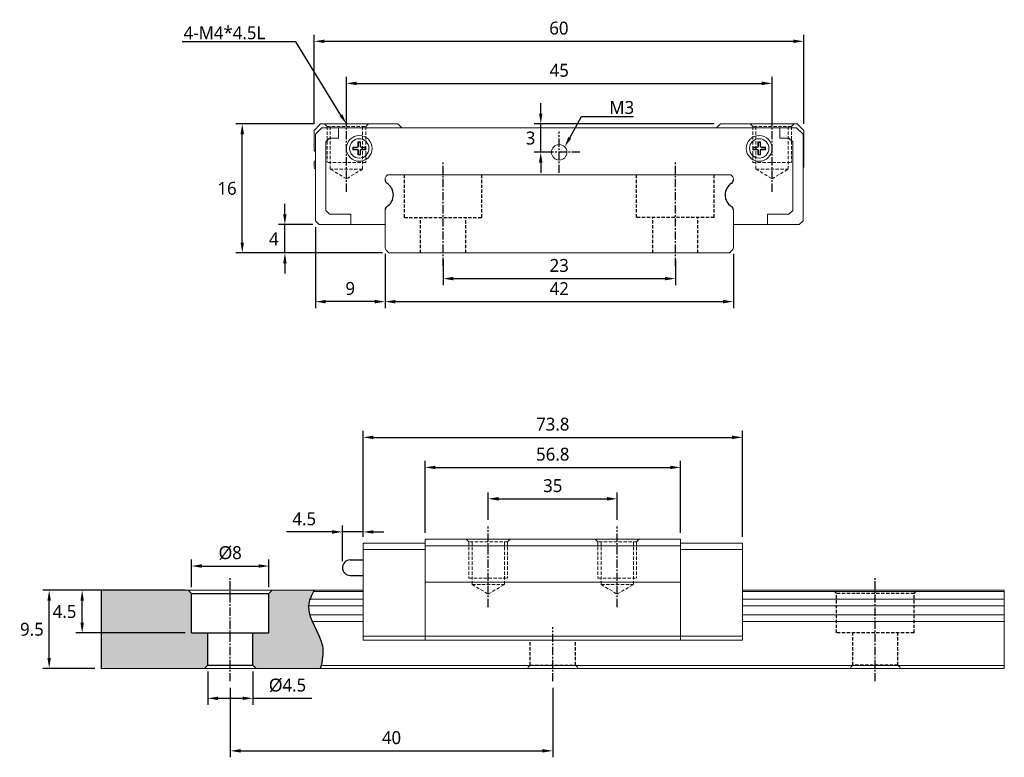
# Model space of a CAD drawing. Header units: millimetres. Extents: x 16.9 to 93.2, y 15.9 to 73.
import ezdxf
from ezdxf import colors
from ezdxf.entities.mleader import LeaderData, LeaderLine
from ezdxf.math import Vec2, Vec3

# ---------------------------------------------------------------- set-up
doc = ezdxf.new("R2010")
doc.units = ezdxf.units.MM
doc.header["$PDSIZE"] = -1
doc.linetypes.add('CENTER', pattern=[10.16, 6.35, -1.27, 1.27, -1.27])
doc.linetypes.add('HIDDEN', pattern=[1.905, 1.27, -0.635])
doc.dimstyles.new('ISO-25', dxfattribs={"dimtxt": 1, "dimasz": 0.5, "dimexe": 0.2, "dimexo": 0.2, "dimgap": 0.2, "dimtad": 1, "dimdec": 3, "dimtxsty": 'Standard', "dimcen": 2.5, "dimazin": 2, "dimtfac": 1, "dimtdec": 3, "dimtmove": 0, "dimatfit": 3, "dimfxl": 1, "dimarcsym": 0})

# ---------------------------------------------------------------- blocks, each defined once
blk = doc.blocks.new('*D45')
at = {"color": 0, "lineweight": -2, "transparency": 16777216}
for p, q in [((53.212, 34.25), (53.212, 36.39)), ((54.012, 35.89), (62.412, 35.89)), ((63.212, 34.25), (63.212, 36.39))]:
    blk.add_line(p, q, dxfattribs=at)
at = {"color": 0, "transparency": 16777216}
for points in [[(54.012, 36.024), (54.012, 35.757), (53.212, 35.89)], [(62.412, 36.024), (62.412, 35.757), (63.212, 35.89)]]:
    blk.add_solid(points, dxfattribs=at)
at = {"layer": 'Defpoints', "color": 0, "transparency": 16777216}
for p in [(63.212, 35.89), (53.212, 33.75), (63.212, 33.75)]:
    blk.add_point(p, dxfattribs=at)
at = {"color": 0, "transparency": 16777216, "insert": (58.212, 36.907), "char_height": 1, "attachment_point": 5}
blk.add_mtext('{\\fMicrosoft JhengHei|b0|i0|c136|p34;35}', dxfattribs=at)
blk = doc.blocks.new('*D46')
at = {"color": 0, "lineweight": -2, "transparency": 16777216}
for p, q in [((48.312, 33.25), (48.312, 38.821)), ((49.112, 38.321), (67.312, 38.321)), ((68.112, 33.25), (68.112, 38.821))]:
    blk.add_line(p, q, dxfattribs=at)
at = {"color": 0, "transparency": 16777216}
for points in [[(49.112, 38.454), (49.112, 38.188), (48.312, 38.321)], [(67.312, 38.454), (67.312, 38.188), (68.112, 38.321)]]:
    blk.add_solid(points, dxfattribs=at)
at = {"layer": 'Defpoints', "color": 0, "transparency": 16777216}
for p in [(68.112, 38.321), (48.312, 32.75), (68.112, 32.75)]:
    blk.add_point(p, dxfattribs=at)
at = {"color": 0, "transparency": 16777216, "insert": (58.212, 39.338), "char_height": 1, "attachment_point": 5}
blk.add_mtext('{\\fMicrosoft JhengHei|b0|i0|c136|p34;56.8}', dxfattribs=at)
blk = doc.blocks.new('*D47')
at = {"color": 0, "lineweight": -2, "transparency": 16777216}
for p, q in [((43.512, 32.95), (43.512, 41.151)), ((44.312, 40.651), (72.112, 40.651)), ((72.912, 32.95), (72.912, 41.151))]:
    blk.add_line(p, q, dxfattribs=at)
at = {"color": 0, "transparency": 16777216}
for points in [[(44.312, 40.784), (44.312, 40.517), (43.512, 40.651)], [(72.112, 40.784), (72.112, 40.517), (72.912, 40.651)]]:
    blk.add_solid(points, dxfattribs=at)
at = {"layer": 'Defpoints', "color": 0, "transparency": 16777216}
for p in [(72.912, 40.651), (43.512, 32.45), (72.912, 32.45)]:
    blk.add_point(p, dxfattribs=at)
at = {"color": 0, "transparency": 16777216, "insert": (58.212, 41.668), "char_height": 1, "attachment_point": 5}
blk.add_mtext('{\\fMicrosoft JhengHei|b0|i0|c136|p34;73.8}', dxfattribs=at)
blk = doc.blocks.new('*D40')
at = {"color": 0, "lineweight": -2, "transparency": 16777216}
for p, q in [((31.462, 22.5), (31.462, 19.931)), ((34.962, 22.5), (34.962, 19.931)), ((32.262, 20.431), (34.162, 20.431)), ((34.962, 20.431), (39.526, 20.431))]:
    blk.add_line(p, q, dxfattribs=at)
at = {"color": 0, "transparency": 16777216}
for points in [[(32.262, 20.565), (32.262, 20.298), (31.462, 20.431)], [(34.162, 20.565), (34.162, 20.298), (34.962, 20.431)]]:
    blk.add_solid(points, dxfattribs=at)
at = {"layer": 'Defpoints', "color": 0, "transparency": 16777216}
for p in [(31.462, 23), (34.962, 23), (34.962, 20.431)]:
    blk.add_point(p, dxfattribs=at)
at = {"color": 0, "transparency": 16777216, "insert": (37.656, 21.44), "char_height": 1, "width": 2.68048, "attachment_point": 5}
blk.add_mtext('%%C{\\fMicrosoft JhengHei|b0|i0|c136|p34;4.5}', dxfattribs=at)
blk = doc.blocks.new('*D41')
at = {"color": 0, "lineweight": -2, "transparency": 16777216}
for p, q in [((33.212, 21.25), (33.212, 15.862)), ((58.212, 21.25), (58.212, 15.862)), ((34.012, 16.362), (57.412, 16.362))]:
    blk.add_line(p, q, dxfattribs=at)
at = {"color": 0, "transparency": 16777216}
for points in [[(34.012, 16.495), (34.012, 16.229), (33.212, 16.362)], [(57.412, 16.495), (57.412, 16.229), (58.212, 16.362)]]:
    blk.add_solid(points, dxfattribs=at)
at = {"layer": 'Defpoints', "color": 0, "transparency": 16777216}
for p in [(33.212, 21.75), (58.212, 21.75), (58.212, 16.362)]:
    blk.add_point(p, dxfattribs=at)
at = {"color": 0, "transparency": 16777216, "insert": (45.712, 17.379), "char_height": 1, "attachment_point": 5}
blk.add_mtext('{\\fMicrosoft JhengHei|b0|i0|c136|p34;40}', dxfattribs=at)
blk = doc.blocks.new('*D42')
at = {"color": 0, "lineweight": -2, "transparency": 16777216}
for p, q in [((22.712, 28.8), (18.676, 28.8)), ((19.176, 23.55), (19.176, 28)), ((22.712, 22.75), (18.676, 22.75))]:
    blk.add_line(p, q, dxfattribs=at)
at = {"color": 0, "transparency": 16777216}
for points in [[(19.042, 28), (19.309, 28), (19.176, 28.8)], [(19.042, 23.55), (19.309, 23.55), (19.176, 22.75)]]:
    blk.add_solid(points, dxfattribs=at)
at = {"layer": 'Defpoints', "color": 0, "transparency": 16777216}
for p in [(19.176, 28.8), (23.212, 28.8), (23.212, 22.75)]:
    blk.add_point(p, dxfattribs=at)
at = {"color": 0, "transparency": 16777216, "insert": (17.838, 25.775), "char_height": 1, "attachment_point": 5}
blk.add_mtext('{\\fMicrosoft JhengHei|b0|i0|c136|p34;9.5}', dxfattribs=at)
blk = doc.blocks.new('*D43')
at = {"color": 0, "lineweight": -2, "transparency": 16777216}
for p, q in [((30.212, 29.05), (30.212, 31.183)), ((31.012, 30.683), (35.412, 30.683)), ((36.212, 29.05), (36.212, 31.183))]:
    blk.add_line(p, q, dxfattribs=at)
at = {"color": 0, "transparency": 16777216}
for points in [[(31.012, 30.816), (31.012, 30.549), (30.212, 30.683)], [(35.412, 30.816), (35.412, 30.549), (36.212, 30.683)]]:
    blk.add_solid(points, dxfattribs=at)
at = {"layer": 'Defpoints', "color": 0, "transparency": 16777216}
for p in [(36.212, 30.683), (30.212, 28.55), (36.212, 28.55)]:
    blk.add_point(p, dxfattribs=at)
at = {"color": 0, "transparency": 16777216, "insert": (33.212, 31.699), "char_height": 1, "width": 3.78607, "attachment_point": 5}
blk.add_mtext('%%C{\\fMicrosoft JhengHei|b0|i0|c136|p34;8}', dxfattribs=at)
blk = doc.blocks.new('*D44')
at = {"color": 0, "lineweight": -2, "transparency": 16777216}
for p, q in [((29.712, 28.8), (21.233, 28.8)), ((21.733, 26.3), (21.733, 28)), ((29.712, 25.5), (21.233, 25.5))]:
    blk.add_line(p, q, dxfattribs=at)
at = {"color": 0, "transparency": 16777216}
for points in [[(21.6, 28), (21.867, 28), (21.733, 28.8)], [(21.6, 26.3), (21.867, 26.3), (21.733, 25.5)]]:
    blk.add_solid(points, dxfattribs=at)
at = {"layer": 'Defpoints', "color": 0, "transparency": 16777216}
for p in [(21.733, 28.8), (30.212, 28.8), (30.212, 25.5)]:
    blk.add_point(p, dxfattribs=at)
at = {"color": 0, "transparency": 16777216, "insert": (20.367, 27.15), "char_height": 1, "attachment_point": 5}
blk.add_mtext('{\\fMicrosoft JhengHei|b0|i0|c136|p34;4.5}', dxfattribs=at)
blk = doc.blocks.new('*D48')
at = {"color": 0, "lineweight": -2, "transparency": 16777216}
for p, q in [((41.912, 31.05), (41.912, 33.825)), ((43.512, 32.95), (43.512, 33.825)), ((41.112, 33.325), (37.579, 33.325)), ((43.512, 33.325), (41.912, 33.325)), ((44.312, 33.325), (45.112, 33.325))]:
    blk.add_line(p, q, dxfattribs=at)
at = {"color": 0, "transparency": 16777216}
for points in [[(41.112, 33.458), (41.112, 33.191), (41.912, 33.325)], [(44.312, 33.458), (44.312, 33.191), (43.512, 33.325)]]:
    blk.add_solid(points, dxfattribs=at)
at = {"layer": 'Defpoints', "color": 0, "transparency": 16777216}
for p in [(43.512, 33.325), (43.512, 32.45), (41.912, 30.55)]:
    blk.add_point(p, dxfattribs=at)
at = {"color": 0, "transparency": 16777216, "insert": (38.945, 34.333), "char_height": 1, "attachment_point": 5}
blk.add_mtext('{\\fMicrosoft JhengHei|b0|i0|c136|p34;4\\fMicrosoft JhengHei|b0|i0|c134|p34;.5}', dxfattribs=at)
blk = doc.blocks.new('*D49')
at = {"color": 0, "lineweight": -2, "transparency": 16777216}
for p, q in [((39.812, 56.937), (39.812, 50.665)), ((45.212, 54.861), (45.212, 50.665)), ((44.412, 51.165), (40.612, 51.165))]:
    blk.add_line(p, q, dxfattribs=at)
at = {"color": 0, "transparency": 16777216}
for points in [[(40.612, 51.299), (40.612, 51.032), (39.812, 51.165)], [(44.412, 51.299), (44.412, 51.032), (45.212, 51.165)]]:
    blk.add_solid(points, dxfattribs=at)
at = {"layer": 'Defpoints', "color": 0, "transparency": 16777216}
for p in [(39.812, 57.437), (45.212, 55.361), (39.812, 51.165)]:
    blk.add_point(p, dxfattribs=at)
at = {"color": 0, "transparency": 16777216, "insert": (42.512, 52.182), "char_height": 1, "width": 0.55584, "attachment_point": 5}
blk.add_mtext('{\\fMicrosoft JhengHei|b0|i0|c136|p34;9}', dxfattribs=at)
blk = doc.blocks.new('*D50')
at = {"color": 0, "lineweight": -2, "transparency": 16777216}
for p, q in [((37.446, 57.937), (37.446, 58.737)), ((39.612, 57.137), (36.946, 57.137)), ((37.446, 54.937), (37.446, 57.137)), ((45.012, 54.937), (36.946, 54.937)), ((37.446, 54.137), (37.446, 53.337))]:
    blk.add_line(p, q, dxfattribs=at)
at = {"color": 0, "transparency": 16777216}
for points in [[(37.313, 57.937), (37.58, 57.937), (37.446, 57.137)], [(37.313, 54.137), (37.58, 54.137), (37.446, 54.937)]]:
    blk.add_solid(points, dxfattribs=at)
at = {"layer": 'Defpoints', "color": 0, "transparency": 16777216}
for p in [(37.446, 57.137), (40.112, 57.137), (45.512, 54.937)]:
    blk.add_point(p, dxfattribs=at)
at = {"color": 0, "transparency": 16777216, "insert": (36.592, 56.037), "char_height": 1, "attachment_point": 5}
blk.add_mtext('{\\fMicrosoft JhengHei|b0|i0|c136|p34;4}', dxfattribs=at)
blk = doc.blocks.new('*D51')
at = {"color": 0, "lineweight": -2, "transparency": 16777216}
for p, q in [((39.712, 64.937), (33.643, 64.937)), ((34.143, 55.737), (34.143, 64.137)), ((45.012, 54.937), (33.643, 54.937))]:
    blk.add_line(p, q, dxfattribs=at)
at = {"color": 0, "transparency": 16777216}
for points in [[(34.009, 64.137), (34.276, 64.137), (34.143, 64.937)], [(34.009, 55.737), (34.276, 55.737), (34.143, 54.937)]]:
    blk.add_solid(points, dxfattribs=at)
at = {"layer": 'Defpoints', "color": 0, "transparency": 16777216}
for p in [(34.143, 64.937), (40.212, 64.937), (45.512, 54.937)]:
    blk.add_point(p, dxfattribs=at)
at = {"color": 0, "transparency": 16777216, "insert": (32.964, 59.937), "char_height": 1, "attachment_point": 5}
blk.add_mtext('{\\fMicrosoft JhengHei|b0|i0|c136|p34;16}', dxfattribs=at)
blk = doc.blocks.new('*D52')
at = {"color": 0, "lineweight": -2, "transparency": 16777216}
for p, q in [((45.212, 54.861), (45.212, 50.665)), ((72.212, 54.861), (72.212, 50.665)), ((46.012, 51.165), (71.412, 51.165))]:
    blk.add_line(p, q, dxfattribs=at)
at = {"color": 0, "transparency": 16777216}
for points in [[(46.012, 51.299), (46.012, 51.032), (45.212, 51.165)], [(71.412, 51.299), (71.412, 51.032), (72.212, 51.165)]]:
    blk.add_solid(points, dxfattribs=at)
at = {"layer": 'Defpoints', "color": 0, "transparency": 16777216}
for p in [(45.212, 55.361), (72.212, 55.361), (72.212, 51.165)]:
    blk.add_point(p, dxfattribs=at)
at = {"color": 0, "transparency": 16777216, "insert": (58.712, 52.174), "char_height": 1, "width": 1.07713, "attachment_point": 5}
blk.add_mtext('{\\fMicrosoft JhengHei|b0|i0|c136|p34;42}', dxfattribs=at)
blk = doc.blocks.new('*D53')
at = {"color": 0, "lineweight": -2, "transparency": 16777216}
for p, q in [((49.712, 54.437), (49.712, 52.451)), ((67.712, 54.437), (67.712, 52.451)), ((50.512, 52.951), (66.912, 52.951))]:
    blk.add_line(p, q, dxfattribs=at)
at = {"color": 0, "transparency": 16777216}
for points in [[(50.512, 53.084), (50.512, 52.817), (49.712, 52.951)], [(66.912, 53.084), (66.912, 52.817), (67.712, 52.951)]]:
    blk.add_solid(points, dxfattribs=at)
at = {"layer": 'Defpoints', "color": 0, "transparency": 16777216}
for p in [(49.712, 54.937), (67.712, 54.937), (67.712, 52.951)]:
    blk.add_point(p, dxfattribs=at)
at = {"color": 0, "transparency": 16777216, "insert": (58.712, 53.967), "char_height": 1, "width": 1.07713, "attachment_point": 5}
blk.add_mtext('{\\fMicrosoft JhengHei|b0|i0|c136|p34;23}', dxfattribs=at)
blk = doc.blocks.new('*D54')
at = {"color": 0, "lineweight": -2, "transparency": 16777216}
for p, q in [((39.712, 64.937), (39.712, 71.837)), ((77.662, 64.937), (77.662, 71.837)), ((40.512, 71.337), (76.862, 71.337))]:
    blk.add_line(p, q, dxfattribs=at)
at = {"color": 0, "transparency": 16777216}
for points in [[(40.512, 71.471), (40.512, 71.204), (39.712, 71.337)], [(76.862, 71.471), (76.862, 71.204), (77.662, 71.337)]]:
    blk.add_solid(points, dxfattribs=at)
at = {"layer": 'Defpoints', "color": 0, "transparency": 16777216}
for p in [(77.662, 71.337), (39.712, 64.437), (77.662, 64.437)]:
    blk.add_point(p, dxfattribs=at)
at = {"color": 0, "transparency": 16777216, "insert": (58.687, 72.354), "char_height": 1, "attachment_point": 5}
blk.add_mtext('{\\fMicrosoft JhengHei|b0|i0|c136|p34;60}', dxfattribs=at)
blk = doc.blocks.new('*D55')
at = {"color": 0, "lineweight": -2, "transparency": 16777216}
for p, q in [((42.212, 65.437), (42.212, 68.577)), ((43.012, 68.077), (74.412, 68.077)), ((75.212, 65.437), (75.212, 68.577))]:
    blk.add_line(p, q, dxfattribs=at)
at = {"color": 0, "transparency": 16777216}
for points in [[(43.012, 68.211), (43.012, 67.944), (42.212, 68.077)], [(74.412, 68.211), (74.412, 67.944), (75.212, 68.077)]]:
    blk.add_solid(points, dxfattribs=at)
at = {"layer": 'Defpoints', "color": 0, "transparency": 16777216}
for p in [(75.212, 68.077), (42.212, 64.937), (75.212, 64.937)]:
    blk.add_point(p, dxfattribs=at)
at = {"color": 0, "transparency": 16777216, "insert": (58.712, 69.086), "char_height": 1, "attachment_point": 5}
blk.add_mtext('{\\fMicrosoft JhengHei|b0|i0|c136|p34;45}', dxfattribs=at)
blk = doc.blocks.new('*D56')
at = {"color": 0, "lineweight": -2, "transparency": 16777216}
for p, q in [((57.279, 65.737), (57.279, 66.537)), ((70.712, 64.937), (56.779, 64.937)), ((57.279, 62.737), (57.279, 64.937)), ((58.212, 62.737), (56.779, 62.737)), ((57.279, 61.937), (57.279, 61.137))]:
    blk.add_line(p, q, dxfattribs=at)
at = {"color": 0, "transparency": 16777216}
for points in [[(57.146, 65.737), (57.412, 65.737), (57.279, 64.937)], [(57.146, 61.937), (57.412, 61.937), (57.279, 62.737)]]:
    blk.add_solid(points, dxfattribs=at)
at = {"layer": 'Defpoints', "color": 0, "transparency": 16777216}
for p in [(57.279, 64.937), (71.212, 64.937), (58.712, 62.737)]:
    blk.add_point(p, dxfattribs=at)
at = {"color": 0, "transparency": 16777216, "insert": (56.492, 63.837), "char_height": 1, "attachment_point": 5}
blk.add_mtext('{\\fMicrosoft JhengHei|b0|i0|c136|p34;3}', dxfattribs=at)

msp = doc.modelspace()

# ---------------------------------------------------------------- hatches: boundary and pattern name
at = {"true_color": 0xc7c8ca}
h = msp.add_hatch(color=9, dxfattribs=at)
h.dxf.hatch_style = 1
h.paths.add_polyline_path([(23.212, 22.75), (31.212, 22.75), (31.462, 23), (31.462, 25.5), (30.212, 25.5), (30.212, 28.55), (29.962, 28.8), (23.212, 28.8)])
edge = h.paths.add_edge_path()
edge.add_line((36.212, 25.5), (34.962, 25.5))
edge.add_line((34.962, 25.5), (34.962, 23))
edge.add_line((34.962, 23), (35.212, 22.75))
edge.add_line((35.212, 22.75), (40.188, 22.75))
edge.add_spline(control_points=[(40.188, 22.75), (40.357, 23.341), (40.659, 25.01), (38.834, 27.007), (39.488, 28.401), (39.723, 28.8)], knot_values=[0.559484, 0.559484, 0.559484, 0.559484, 2.345516, 5.61795, 6.931585, 6.931585, 6.931585, 6.931585], degree=3, periodic=0)
edge.add_line((39.723, 28.8), (36.462, 28.8))
edge.add_line((36.462, 28.8), (36.212, 28.55))
edge.add_line((36.212, 28.55), (36.212, 25.5))

# ---------------------------------------------------------------- linework, layer by layer
at = {"linetype": 'CENTER', "ltscale": 0.1}
for p, q in [((42.212, 59.686), (42.212, 65.937)), ((75.212, 59.686), (75.212, 65.937)), ((58.712, 61.137), (58.712, 64.337)), ((60.312, 62.737), (57.112, 62.737)), ((49.712, 53.937), (49.712, 61.987)), ((67.712, 53.937), (67.712, 61.987)), ((53.212, 27.499), (53.212, 33.75)), ((63.212, 27.499), (63.212, 33.75)), ((33.212, 21.75), (33.212, 29.8)), ((83.212, 21.75), (83.212, 29.8)), ((58.212, 21.75), (58.212, 25.95))]:
    msp.add_line(p, q, dxfattribs=at)
at = {"linetype": 'Continuous', "lineweight": 15}
for p, q in [((39.712, 64.437), (40.212, 64.937)), ((40.212, 64.937), (46.212, 64.937)), ((46.212, 64.937), (46.512, 64.637)), ((70.912, 64.637), (71.212, 64.937)), ((71.212, 64.937), (77.162, 64.937)), ((77.162, 64.937), (77.662, 64.437)), ((39.712, 62.906), (39.712, 64.437)), ((40.312, 64.637), (39.812, 64.137)), ((39.812, 64.137), (39.812, 57.437)), ((41.612, 64.637), (40.312, 64.637)), ((41.612, 64.637), (41.612, 63.837)), ((75.812, 64.637), (41.612, 64.637)), ((75.812, 63.837), (75.812, 64.637)), ((77.112, 64.637), (75.812, 64.637)), ((77.612, 64.137), (77.112, 64.637)), ((77.612, 57.437), (77.612, 64.137)), ((77.662, 64.437), (77.662, 61.616)), ((40.912, 63.837), (40.612, 63.537)), ((40.612, 63.537), (40.612, 58.237)), ((41.612, 63.837), (40.912, 63.837)), ((43.312, 63.537), (43.112, 63.537)), ((43.112, 63.537), (43.112, 63.187)), ((43.147, 63.502), (43.112, 63.537)), ((43.277, 63.502), (43.147, 63.502)), ((43.147, 63.502), (43.147, 63.187)), ((43.277, 63.502), (43.312, 63.537)), ((43.277, 63.187), (43.277, 63.502)), ((43.312, 63.187), (43.312, 63.537)), ((74.312, 63.537), (74.112, 63.537)), ((74.112, 63.537), (74.112, 63.187)), ((74.147, 63.502), (74.112, 63.537)), ((74.277, 63.502), (74.147, 63.502)), ((74.147, 63.502), (74.147, 63.187)), ((74.277, 63.502), (74.312, 63.537)), ((74.277, 63.187), (74.277, 63.502)), ((74.312, 63.187), (74.312, 63.537)), ((76.512, 63.837), (75.812, 63.837)), ((76.812, 63.537), (76.512, 63.837)), ((76.812, 58.237), (76.812, 63.537)), ((43.062, 63.137), (42.712, 63.137)), ((42.712, 63.137), (42.712, 62.937)), ((42.747, 63.102), (42.712, 63.137)), ((42.747, 62.972), (42.712, 62.937)), ((42.712, 62.937), (43.062, 62.937)), ((43.062, 63.102), (42.747, 63.102)), ((42.747, 63.102), (42.747, 62.972)), ((42.747, 62.972), (43.062, 62.972)), ((43.062, 63.102), (43.062, 63.137)), ((43.062, 62.972), (43.062, 62.937)), ((43.147, 63.187), (43.112, 63.187)), ((43.112, 62.887), (43.112, 62.537)), ((43.147, 62.887), (43.112, 62.887)), ((43.147, 62.887), (43.147, 62.572)), ((43.277, 63.187), (43.312, 63.187)), ((43.277, 62.887), (43.312, 62.887)), ((43.277, 62.572), (43.277, 62.887)), ((43.312, 62.537), (43.312, 62.887)), ((43.712, 63.137), (43.362, 63.137)), ((43.362, 63.102), (43.362, 63.137)), ((43.677, 63.102), (43.362, 63.102)), ((43.362, 62.972), (43.362, 62.937)), ((43.362, 62.972), (43.677, 62.972)), ((43.362, 62.937), (43.712, 62.937)), ((43.677, 63.102), (43.712, 63.137)), ((43.677, 62.972), (43.677, 63.102)), ((43.677, 62.972), (43.712, 62.937)), ((43.712, 62.937), (43.712, 63.137)), ((74.062, 63.137), (73.712, 63.137)), ((73.712, 63.137), (73.712, 62.937)), ((73.747, 63.102), (73.712, 63.137)), ((73.747, 62.972), (73.712, 62.937)), ((73.712, 62.937), (74.062, 62.937)), ((74.062, 63.102), (73.747, 63.102)), ((73.747, 63.102), (73.747, 62.972)), ((73.747, 62.972), (74.062, 62.972)), ((74.062, 63.102), (74.062, 63.137)), ((74.062, 62.972), (74.062, 62.937)), ((74.147, 63.187), (74.112, 63.187)), ((74.112, 62.887), (74.112, 62.537)), ((74.147, 62.887), (74.112, 62.887)), ((74.147, 62.887), (74.147, 62.572)), ((74.277, 63.187), (74.312, 63.187)), ((74.277, 62.887), (74.312, 62.887)), ((74.277, 62.572), (74.277, 62.887)), ((74.312, 62.537), (74.312, 62.887)), ((74.712, 63.137), (74.362, 63.137)), ((74.362, 63.102), (74.362, 63.137)), ((74.677, 63.102), (74.362, 63.102)), ((74.362, 62.972), (74.362, 62.937)), ((74.362, 62.972), (74.677, 62.972)), ((74.362, 62.937), (74.712, 62.937)), ((74.677, 63.102), (74.712, 63.137)), ((74.677, 62.972), (74.677, 63.102)), ((74.677, 62.972), (74.712, 62.937)), ((74.712, 62.937), (74.712, 63.137)), ((39.712, 61.62), (39.712, 61.968)), ((43.147, 62.572), (43.112, 62.537)), ((43.112, 62.537), (43.312, 62.537)), ((43.147, 62.572), (43.277, 62.572)), ((43.277, 62.572), (43.312, 62.537)), ((74.147, 62.572), (74.112, 62.537)), ((74.112, 62.537), (74.312, 62.537)), ((74.147, 62.572), (74.277, 62.572)), ((74.277, 62.572), (74.312, 62.537)), ((45.212, 60.603), (45.212, 60.671)), ((45.3, 60.883), (45.403, 60.987)), ((45.403, 60.987), (72.021, 60.987)), ((72.021, 60.987), (72.124, 60.883)), ((72.212, 60.671), (72.212, 60.603)), ((40.612, 58.237), (40.912, 57.937)), ((45.212, 55.361), (45.212, 58.27)), ((72.212, 58.27), (72.212, 55.361)), ((76.512, 57.937), (76.812, 58.237)), ((39.812, 57.437), (40.112, 57.137)), ((40.912, 57.937), (42.562, 57.937)), ((42.562, 57.937), (42.562, 57.137)), ((74.862, 57.937), (76.512, 57.937)), ((74.862, 57.137), (74.862, 57.937)), ((77.312, 57.137), (77.612, 57.437)), ((40.112, 57.137), (42.562, 57.137)), ((42.562, 57.137), (45.212, 57.137)), ((72.212, 57.137), (74.862, 57.137)), ((74.862, 57.137), (77.312, 57.137)), ((45.512, 54.937), (45.3, 55.149)), ((72.124, 55.149), (71.912, 54.937)), ((71.912, 54.937), (45.512, 54.937)), ((39.663, 28.696), (43.512, 28.696)), ((72.912, 28.696), (93.212, 28.696)), ((39.275, 27.599), (43.512, 27.599)), ((39.391, 28.123), (43.512, 28.123)), ((72.912, 28.123), (93.212, 28.123)), ((72.912, 27.599), (93.212, 27.599)), ((39.369, 26.9), (43.512, 26.9)), ((72.912, 26.9), (93.212, 26.9)), ((39.571, 26.376), (43.512, 26.376)), ((72.912, 26.376), (93.212, 26.376))]:
    msp.add_line(p, q, dxfattribs=at)
at = {"linetype": 'HIDDEN', "lineweight": 0, "ltscale": 0.2}
for p, q in [((40.712, 64.737), (40.512, 64.937)), ((43.712, 64.737), (43.912, 64.937)), ((73.712, 64.737), (73.512, 64.937)), ((76.712, 64.737), (76.912, 64.937)), ((40.712, 64.737), (40.712, 61.937)), ((40.712, 64.737), (43.712, 64.737)), ((40.962, 61.437), (40.962, 64.737)), ((43.462, 64.737), (43.462, 61.437)), ((43.712, 64.737), (43.712, 61.937)), ((73.712, 64.737), (73.712, 61.937)), ((76.712, 64.737), (73.712, 64.737)), ((73.962, 64.737), (73.962, 61.437)), ((76.462, 61.437), (76.462, 64.737)), ((76.712, 64.737), (76.712, 61.937)), ((43.712, 61.937), (40.712, 61.937)), ((43.712, 61.937), (40.712, 61.937)), ((73.712, 61.937), (76.712, 61.937)), ((73.712, 61.937), (76.712, 61.937)), ((43.462, 61.437), (40.962, 61.437)), ((42.212, 60.686), (40.962, 61.437)), ((43.462, 61.437), (42.212, 60.686)), ((73.962, 61.437), (76.462, 61.437)), ((73.962, 61.437), (75.212, 60.686)), ((75.212, 60.686), (76.462, 61.437)), ((51.712, 32.55), (51.512, 32.75)), ((51.712, 32.55), (51.712, 29.75)), ((54.712, 32.55), (51.712, 32.55)), ((51.962, 32.55), (51.962, 29.25)), ((54.462, 29.25), (54.462, 32.55)), ((54.712, 32.55), (54.912, 32.75)), ((54.712, 32.55), (54.712, 29.75)), ((61.712, 32.55), (61.512, 32.75)), ((61.712, 32.55), (61.712, 29.75)), ((64.712, 32.55), (61.712, 32.55)), ((61.962, 32.55), (61.962, 29.25)), ((64.462, 29.25), (64.462, 32.55)), ((64.712, 32.55), (64.912, 32.75)), ((64.712, 32.55), (64.712, 29.75)), ((51.712, 29.75), (54.712, 29.75)), ((51.712, 29.75), (54.712, 29.75)), ((51.962, 29.25), (54.462, 29.25)), ((51.962, 29.25), (53.212, 28.499)), ((53.212, 28.499), (54.462, 29.25)), ((61.712, 29.75), (64.712, 29.75)), ((61.712, 29.75), (64.712, 29.75)), ((61.962, 29.25), (64.462, 29.25)), ((61.962, 29.25), (63.212, 28.499)), ((63.212, 28.499), (64.462, 29.25))]:
    msp.add_line(p, q, dxfattribs=at)
at = {"linetype": 'HIDDEN', "ltscale": 0.2}
for p, q in [((46.712, 57.687), (46.712, 60.987)), ((52.712, 57.687), (52.712, 60.987)), ((64.712, 57.687), (64.712, 60.987)), ((70.712, 57.687), (70.712, 60.987)), ((46.712, 57.687), (52.712, 57.687)), ((47.962, 54.937), (47.962, 57.687)), ((51.462, 54.937), (51.462, 57.687)), ((70.712, 57.687), (64.712, 57.687)), ((65.962, 54.937), (65.962, 57.687)), ((69.462, 54.937), (69.462, 57.687)), ((80.212, 28.55), (79.962, 28.8)), ((80.212, 25.5), (80.212, 28.55)), ((86.212, 28.55), (80.212, 28.55)), ((86.212, 28.55), (86.462, 28.8)), ((86.212, 25.5), (86.212, 28.55)), ((86.212, 25.5), (80.212, 25.5)), ((81.462, 23), (81.462, 25.5)), ((84.962, 23), (84.962, 25.5)), ((56.462, 23), (56.462, 24.95)), ((59.962, 23), (59.962, 24.95)), ((56.462, 23), (56.212, 22.75)), ((56.462, 23), (59.962, 23)), ((59.962, 23), (60.212, 22.75)), ((81.462, 23), (81.212, 22.75)), ((84.962, 23), (81.462, 23)), ((84.962, 23), (85.212, 22.75))]:
    msp.add_line(p, q, dxfattribs=at)
at = {"color": 7, "linetype": 'Continuous', "lineweight": 15}
for p, q in [((48.312, 32.45), (43.512, 32.45)), ((43.512, 31.95), (43.512, 32.45)), ((48.312, 32.75), (68.112, 32.75)), ((48.312, 32.75), (48.312, 32.25)), ((48.312, 32.45), (48.312, 31.95)), ((48.312, 32.25), (68.112, 32.25)), ((68.112, 32.75), (68.112, 32.25)), ((68.112, 31.95), (68.112, 32.45)), ((68.112, 32.45), (72.912, 32.45)), ((72.912, 32.45), (72.912, 31.95)), ((48.312, 31.95), (43.512, 31.95)), ((43.512, 25.25), (43.512, 31.95)), ((48.312, 31.95), (48.312, 25.25)), ((48.312, 25.25), (48.312, 31.95)), ((68.112, 31.95), (72.912, 31.95)), ((68.112, 25.25), (68.112, 31.95)), ((68.112, 31.95), (68.112, 25.25)), ((72.912, 31.95), (72.912, 25.25)), ((48.312, 29.429), (68.112, 29.429)), ((48.312, 29.429), (48.312, 29.296)), ((48.312, 29.241), (48.312, 29.296)), ((68.112, 29.429), (68.112, 29.296)), ((68.112, 29.296), (68.112, 29.241)), ((23.212, 28.8), (43.512, 28.8)), ((72.912, 28.8), (93.212, 28.8)), ((93.212, 28.8), (93.212, 22.75)), ((48.312, 25.25), (43.512, 25.25)), ((43.512, 24.95), (43.512, 25.25)), ((48.312, 25.25), (48.312, 24.95)), ((48.312, 25.25), (68.112, 25.25)), ((48.312, 24.95), (48.312, 25.25)), ((68.112, 25.25), (72.912, 25.25)), ((68.112, 24.95), (68.112, 25.25)), ((68.112, 25.25), (68.112, 24.95)), ((72.912, 25.25), (72.912, 24.95)), ((48.312, 24.95), (43.512, 24.95)), ((48.312, 24.95), (68.112, 24.95)), ((68.112, 24.95), (72.912, 24.95)), ((40.246, 22.962), (93.212, 22.962)), ((23.212, 22.75), (93.212, 22.75))]:
    msp.add_line(p, q, dxfattribs=at)
for p, q in [((42.512, 31.15), (43.512, 31.15)), ((42.512, 29.95), (43.512, 29.95)), ((23.212, 28.8), (23.212, 22.75))]:
    msp.add_line(p, q)
at = {"ltscale": 0.2}
for p, q in [((30.212, 28.55), (29.962, 28.8)), ((30.212, 25.5), (30.212, 28.55)), ((30.212, 28.55), (36.212, 28.55)), ((36.212, 28.55), (36.462, 28.8)), ((36.212, 25.5), (36.212, 28.55)), ((30.212, 25.5), (36.212, 25.5)), ((31.462, 23), (31.462, 25.5)), ((34.962, 23), (34.962, 25.5)), ((31.462, 23), (31.212, 22.75)), ((31.462, 23), (34.962, 23)), ((34.962, 23), (35.212, 22.75))]:
    msp.add_line(p, q, dxfattribs=at)
at = {"linetype": 'Continuous', "lineweight": 15, "flags": 128}
for points in [[(39.812, 62.783), (39.797, 62.806), (39.712, 62.906)], [(39.712, 61.968), (39.797, 62.067), (39.812, 62.09)]]:
    msp.add_lwpolyline(points, dxfattribs=at)
at = {"linetype": 'Continuous', "lineweight": 15}
for centre, radius in [((43.212, 63.037), 1), ((43.212, 63.037), 0.75), ((74.212, 63.037), 1), ((74.212, 63.037), 0.75), ((58.712, 62.737), 0.6)]:
    msp.add_circle(centre, radius, dxfattribs=at)
for centre, radius, start, end in [((43.062, 63.187), 0.05, 270, 0), ((43.062, 63.187), 0.085, 270, 0), ((43.062, 62.887), 0.085, 0, 90), ((43.062, 62.887), 0.05, 0, 90), ((43.362, 63.187), 0.085, 180, 270), ((43.362, 62.887), 0.085, 90, 180), ((43.362, 63.187), 0.05, 180, 270), ((43.362, 62.887), 0.05, 90, 180), ((74.062, 63.187), 0.05, 270, 0), ((74.062, 63.187), 0.085, 270, 0), ((74.062, 62.887), 0.085, 0, 90), ((74.062, 62.887), 0.05, 0, 90), ((74.362, 63.187), 0.085, 180, 270), ((74.362, 62.887), 0.085, 90, 180), ((74.362, 63.187), 0.05, 180, 270), ((74.362, 62.887), 0.05, 90, 180), ((39.912, 61.62), 0.2, 180, 240.00019), ((77.462, 61.616), 0.2, 318.59063, 0), ((45.512, 60.671), 0.3, 135, 180), ((71.912, 60.671), 0.3, 0, 45), ((45.512, 55.361), 0.3, 180, 225), ((71.912, 55.361), 0.3, 315, 0)]:
    msp.add_arc(centre, radius, start, end, dxfattribs=at)
for centre, radius, start, end in [((45.512, 60.603), 0.3, 180, 237.78839), ((44.777, 59.437), 1.079, 302.21161, 57.78839), ((72.647, 59.437), 1.079, 122.21162, 237.78838), ((71.912, 60.603), 0.3, 302.21162, 0), ((45.512, 58.27), 0.3, 122.21161, 180), ((71.912, 58.27), 0.3, 0, 57.78838), ((42.512, 30.55), 0.6, 90, 270)]:
    msp.add_arc(centre, radius, start, end)
msp.add_open_spline([(39.723, 28.8), (39.488, 28.401), (38.834, 27.007), (40.659, 25.01), (40.357, 23.341), (40.188, 22.75)], degree=3, knots=[0.559484, 0.559484, 0.559484, 0.559484, 1.873119, 5.145552, 6.931585, 6.931585, 6.931585, 6.931585])

# ---------------------------------------------------------------- dimensions: what is measured, and where the dimension line sits
for base, p1, p2, text, override, picture, middle in [((77.662, 71.337), (39.712, 64.437), (77.662, 64.437), '{\\fMicrosoft JhengHei|b0|i0|c136|p34;60}', {"dimtxt": 1, "dimasz": 0.8, "dimexe": 0.5, "dimexo": 0.5, "dimgap": 0.5, "dimdec": 0, "dimzin": 0, "dimdsep": 46, "dimcen": 1, "dimtdec": 0, "dimtzin": 0}, '*D54', (58.687, 72.354)), ((75.212, 68.077), (42.212, 64.937), (75.212, 64.937), '{\\fMicrosoft JhengHei|b0|i0|c136|p34;45}', {"dimtxt": 1, "dimasz": 0.8, "dimexe": 0.5, "dimexo": 0.5, "dimgap": 0.5, "dimdec": 0, "dimzin": 0, "dimdsep": 46, "dimcen": 1, "dimtdec": 0, "dimtzin": 0}, '*D55', (58.712, 69.086)), ((39.812, 51.165), (45.212, 55.361), (39.812, 57.437), '{\\fMicrosoft JhengHei|b0|i0|c136|p34;9}', {"dimtxt": 1, "dimasz": 0.8, "dimexe": 0.5, "dimexo": 0.5, "dimgap": 0.5, "dimdec": 0, "dimzin": 0, "dimdsep": 46, "dimcen": 1, "dimtdec": 0, "dimtzin": 0}, '*D49', (42.512, 52.182)), ((72.212, 51.165), (45.212, 55.361), (72.212, 55.361), '{\\fMicrosoft JhengHei|b0|i0|c136|p34;42}', {"dimtxt": 1, "dimasz": 0.8, "dimexe": 0.5, "dimexo": 0.5, "dimgap": 0.5, "dimdec": 0, "dimzin": 0, "dimdsep": 46, "dimcen": 1, "dimtdec": 0, "dimtzin": 0}, '*D52', (58.712, 52.174)), ((67.712, 52.951), (49.712, 54.937), (67.712, 54.937), '{\\fMicrosoft JhengHei|b0|i0|c136|p34;23}', {"dimasz": 0.8, "dimexe": 0.5, "dimexo": 0.5, "dimgap": 0.5, "dimdec": 0, "dimzin": 0, "dimdsep": 46, "dimcen": 1, "dimtdec": 0, "dimtzin": 0}, '*D53', (58.712, 53.967)), ((72.912, 40.651), (43.512, 32.45), (72.912, 32.45), '{\\fMicrosoft JhengHei|b0|i0|c136|p34;73.8}', {"dimtxt": 1, "dimasz": 0.8, "dimexe": 0.5, "dimexo": 0.5, "dimgap": 0.5, "dimtad": 3, "dimtih": 1, "dimtoh": 1, "dimdec": 0, "dimzin": 0, "dimdsep": 46, "dimcen": 1, "dimtdec": 0, "dimtzin": 0}, '*D47', (58.212, 41.668)), ((68.112, 38.321), (48.312, 32.75), (68.112, 32.75), '{\\fMicrosoft JhengHei|b0|i0|c136|p34;56.8}', {"dimtxt": 1, "dimasz": 0.8, "dimexe": 0.5, "dimexo": 0.5, "dimgap": 0.5, "dimtad": 3, "dimtih": 1, "dimtoh": 1, "dimdec": 0, "dimzin": 0, "dimdsep": 46, "dimcen": 1, "dimtdec": 0, "dimtzin": 0}, '*D46', (58.212, 39.338)), ((63.212, 35.89), (53.212, 33.75), (63.212, 33.75), '{\\fMicrosoft JhengHei|b0|i0|c136|p34;35}', {"dimtxt": 1, "dimasz": 0.8, "dimexe": 0.5, "dimexo": 0.5, "dimgap": 0.5, "dimtad": 3, "dimtih": 1, "dimtoh": 1, "dimdec": 0, "dimzin": 0, "dimdsep": 46, "dimcen": 1, "dimtdec": 0, "dimtzin": 0}, '*D45', (58.212, 36.907)), ((36.212, 30.683), (30.212, 28.55), (36.212, 28.55), '%%C{\\fMicrosoft JhengHei|b0|i0|c136|p34;8}', {"dimtxt": 1, "dimasz": 0.8, "dimexe": 0.5, "dimexo": 0.5, "dimgap": 0.5, "dimtad": 3, "dimtih": 1, "dimtoh": 1, "dimdec": 0, "dimzin": 0, "dimdsep": 46, "dimcen": 1, "dimtdec": 0, "dimtzin": 0}, '*D43', (33.212, 31.699)), ((58.212, 16.362), (33.212, 21.75), (58.212, 21.75), '{\\fMicrosoft JhengHei|b0|i0|c136|p34;40}', {"dimtxt": 1, "dimasz": 0.8, "dimexe": 0.5, "dimexo": 0.5, "dimgap": 0.5, "dimtad": 3, "dimtih": 1, "dimtoh": 1, "dimdec": 0, "dimzin": 0, "dimdsep": 46, "dimcen": 1, "dimtdec": 0, "dimtzin": 0}, '*D41', (45.712, 17.379))]:
    dim = msp.add_linear_dim(base=base, p1=p1, p2=p2, text=text, dimstyle='ISO-25', override=override)
    dim.commit()
    dim.dimension.update_dxf_attribs({"geometry": picture, "text_midpoint": middle})
dim = msp.add_linear_dim(base=(57.279, 64.937), p1=(58.712, 62.737), p2=(71.212, 64.937), angle=90, text='{\\fMicrosoft JhengHei|b0|i0|c136|p34;3}', dimstyle='ISO-25', override={"dimtxt": 1, "dimasz": 0.8, "dimexe": 0.5, "dimexo": 0.5, "dimgap": 0.5, "dimtad": 3, "dimtih": 1, "dimtoh": 1, "dimdec": 0, "dimzin": 0, "dimdsep": 46, "dimcen": 1, "dimtdec": 0, "dimtzin": 0})
dim.commit()
dim.dimension.update_dxf_attribs({"geometry": '*D56', "text_midpoint": (57.279, 63.837), "dimtype": 160})
for base, p1, p2, text, override, picture, middle in [((34.143, 64.937), (45.512, 54.937), (40.212, 64.937), '{\\fMicrosoft JhengHei|b0|i0|c136|p34;16}', {"dimtxt": 1, "dimasz": 0.8, "dimexe": 0.5, "dimexo": 0.5, "dimgap": 0.5, "dimtad": 3, "dimtih": 1, "dimtoh": 1, "dimdec": 0, "dimzin": 0, "dimdsep": 46, "dimcen": 1, "dimtdec": 0, "dimtzin": 0}, '*D51', (32.964, 59.937)), ((37.446, 57.137), (45.512, 54.937), (40.112, 57.137), '{\\fMicrosoft JhengHei|b0|i0|c136|p34;4}', {"dimtxt": 1, "dimasz": 0.8, "dimexe": 0.5, "dimexo": 0.5, "dimgap": 0.5, "dimtad": 3, "dimtih": 1, "dimtoh": 1, "dimdec": 0, "dimzin": 0, "dimdsep": 46, "dimcen": 1, "dimtdec": 0, "dimtzin": 0}, '*D50', (36.592, 56.037)), ((19.176, 28.8), (23.212, 22.75), (23.212, 28.8), '{\\fMicrosoft JhengHei|b0|i0|c136|p34;9.5}', {"dimasz": 0.8, "dimexe": 0.5, "dimexo": 0.5, "dimgap": 0.5, "dimtad": 3, "dimtih": 1, "dimtoh": 1, "dimdec": 0, "dimzin": 0, "dimdsep": 46, "dimcen": 1, "dimtdec": 0, "dimtzin": 0}, '*D42', (17.838, 25.775)), ((21.733, 28.8), (30.212, 25.5), (30.212, 28.8), '{\\fMicrosoft JhengHei|b0|i0|c136|p34;4.5}', {"dimasz": 0.8, "dimexe": 0.5, "dimexo": 0.5, "dimgap": 0.5, "dimtad": 3, "dimtih": 1, "dimtoh": 1, "dimdec": 0, "dimzin": 0, "dimdsep": 46, "dimcen": 1, "dimtdec": 0, "dimtzin": 0}, '*D44', (20.367, 27.15))]:
    dim = msp.add_linear_dim(base=base, p1=p1, p2=p2, angle=90, text=text, dimstyle='ISO-25', override=override)
    dim.commit()
    dim.dimension.update_dxf_attribs({"geometry": picture, "text_midpoint": middle})
for base, p1, p2, text, override, picture, middle in [((43.512, 33.325), (41.912, 30.55), (43.512, 32.45), '{\\fMicrosoft JhengHei|b0|i0|c136|p34;4\\fMicrosoft JhengHei|b0|i0|c134|p34;.5}', {"dimasz": 0.8, "dimexe": 0.5, "dimexo": 0.5, "dimgap": 0.5, "dimtad": 3, "dimtih": 1, "dimtoh": 1, "dimdec": 0, "dimzin": 0, "dimdsep": 46, "dimcen": 1, "dimtdec": 0, "dimtzin": 0}, '*D48', (38.945, 33.325)), ((34.962, 20.431), (31.462, 23), (34.962, 23), '%%C{\\fMicrosoft JhengHei|b0|i0|c136|p34;4.5}', {"dimtxt": 1, "dimasz": 0.8, "dimexe": 0.5, "dimexo": 0.5, "dimgap": 0.5, "dimtad": 3, "dimtih": 1, "dimtoh": 1, "dimdec": 0, "dimzin": 0, "dimdsep": 46, "dimcen": 1, "dimtdec": 0, "dimtzin": 0}, '*D40', (37.656, 20.431))]:
    dim = msp.add_linear_dim(base=base, p1=p1, p2=p2, text=text, dimstyle='ISO-25', override=override)
    dim.commit()
    dim.dimension.update_dxf_attribs({"geometry": picture, "text_midpoint": middle, "dimtype": 160})

# ---------------------------------------------------------------- leaders
ml = msp.add_multileader_mtext('Standard')
ml.set_content('{\\fMicrosoft JhengHei|b0|i0|c136|p34;4-M4*4.5L}', color=256)
ml.set_leader_properties()
ml.build(insert=Vec2(0, 0))
ml.multileader.update_dxf_attribs({"text_right_attachment_type": 6, "dogleg_length": 0.36, "arrow_head_size": 0.8})
ctx = ml.context
ctx.base_point, ctx.char_height, ctx.arrow_head_size, ctx.plane_origin = Vec3(27.482, 71.989), 1, 0.8, Vec3(42.212, 64.937)
ctx.right_attachment, ctx.text_align_type = 6, 2
notes = []
notes.append((ctx, [(0, (1, 1, 0), (38.288, 71.297), (-1, 0), 0.36, [(0, [(42.212, 64.937)], 0, [])])]))
ctx.mtext.insert, ctx.mtext.alignment, ctx.mtext.flow_direction = Vec3(35.928, 72.497), 3, 5
ml = msp.add_multileader_mtext('Standard')
ml.set_content('{\\fMicrosoft JhengHei|b0|i0|c136|p34;M3}', color=256)
ml.set_leader_properties()
ml.build(insert=Vec2(0, 0))
ml.multileader.update_dxf_attribs({"text_left_attachment_type": 6, "text_right_attachment_type": 6, "dogleg_length": 0.36, "arrow_head_size": 0.8})
ctx = ml.context
ctx.base_point, ctx.char_height, ctx.arrow_head_size, ctx.plane_origin = Vec3(60.594, 65.512), 1, 0.8, Vec3(59.136, 63.161)
ctx.left_attachment, ctx.right_attachment = 6, 6
notes.append((ctx, [(0, (1, 1, 0), (60.45, 65.512), (1, 0), 0.143, [(0, [(59.136, 63.161)], 0, [])])]))
ctx.mtext.insert, ctx.mtext.flow_direction = Vec3(62.594, 66.712), 5
for ctx, leaders in notes:
    for number, flags, end, landing, length, lines in leaders:
        leader = LeaderData()
        leader.index, (leader.has_last_leader_line, leader.has_dogleg_vector, leader.attachment_direction) = number, flags
        leader.last_leader_point, leader.dogleg_vector, leader.dogleg_length = Vec3(end), Vec3(landing), length
        for number, points, colour, breaks in lines:
            line = LeaderLine()
            line.index, line.vertices, line.color, line.breaks = number, Vec3.list(points), colors.encode_raw_color(colour), breaks
            leader.lines.append(line)
        ctx.leaders.append(leader)

doc.saveas('drawing.dxf')
